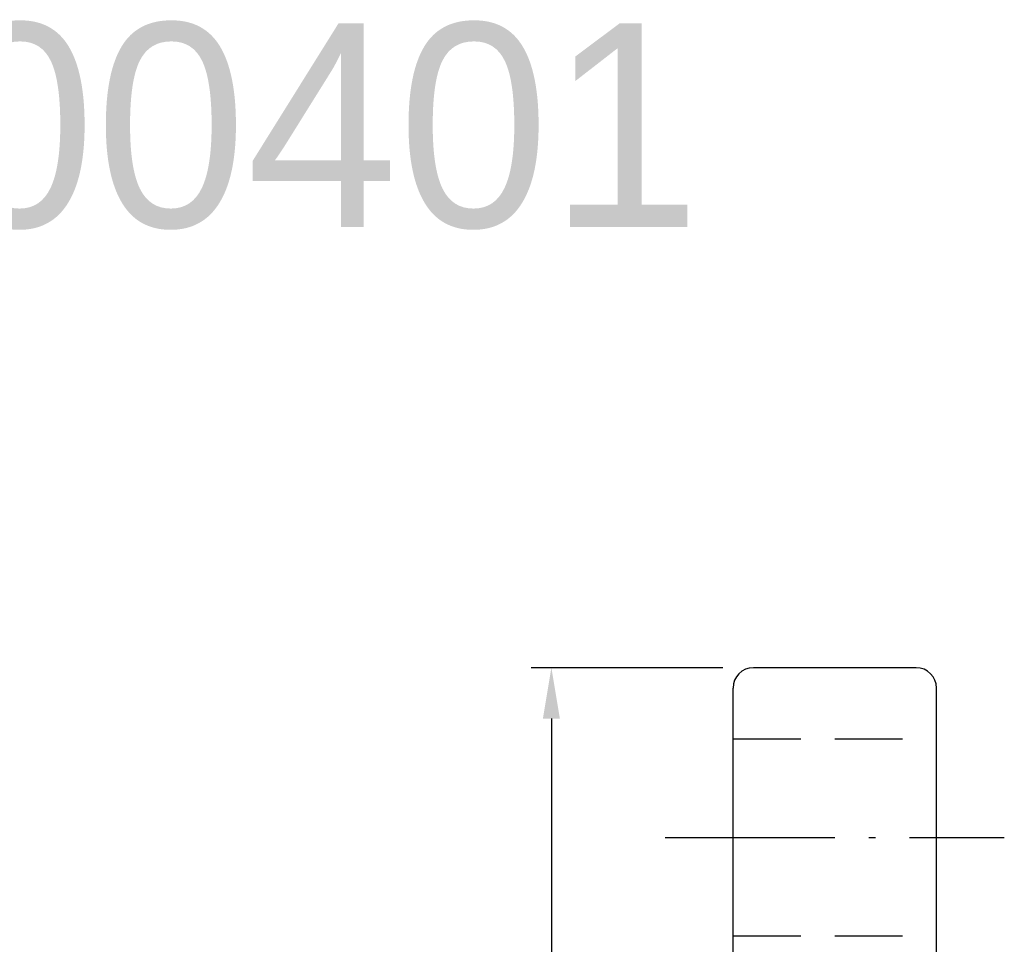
# Model space of a CAD drawing. Extents: x 11.3 to 65.1, y 22.5 to 57.2.
# Tile 47 of 47: x 38.2 to 52.7, y 43.5 to 57.2. Entities that reach past the tile are written whole.
import ezdxf

# ---------------------------------------------------------------- set-up
doc = ezdxf.new("R2010")
doc.units = 0
doc.header["$MEASUREMENT"] = 0
doc.linetypes.add('CL-5', pattern=[7.1, 5, -1, 0.1, -1])
doc.linetypes.add('HID-1', pattern=[1.5, 1, -0.5])
for name, color, linetype in [('CL', 1, 'CL-5'), ('DIM', 4, 'CONTINUOUS'), ('HID', 2, 'HID-1'), ('OUT', 3, 'CONTINUOUS')]:
    doc.layers.add(name, color=color, linetype=linetype)
doc.styles.add('CKSTANDARD', font='txt')
doc.styles.add('DIM-7', font='SIMPLEX.shx', dxfattribs={"width": 0.7, "bigfont": 'chineset.shx'})
doc.dimstyles.new('CNS', dxfattribs={"dimtxt": 3.5, "dimasz": 2.5, "dimexe": 1, "dimexo": 1.5, "dimgap": 0.09, "dimtad": 0, "dimdsep": 46, "dimtxsty": 'DIM-7', "dimcen": 0.09, "dimclrd": 1, "dimclre": 1, "dimclrt": 4, "dimadec": 0, "dimazin": 0, "dimtfac": 1, "dimtix": 1, "dimtmove": 2, "dimatfit": 3, "dimfxl": 1, "dimtvp": 0.971429, "dimtolj": 1, "dimarcsym": 0})

# ---------------------------------------------------------------- blocks, each defined once
blk = doc.blocks.new('*D1')
at = {"layer": 'DIM', "color": 7, "lineweight": -2, "transparency": 16777216}
for p, q in [((48.561, 47.604), (45.733, 47.604)), ((46.033, 46.854), (46.033, 28.354)), ((48.561, 27.604), (45.733, 27.604))]:
    blk.add_line(p, q, dxfattribs=at)
at = {"layer": 'DIM', "color": 7, "transparency": 16777216}
for points in [[(45.908, 46.854), (46.158, 46.854), (46.033, 47.604)], [(45.908, 28.354), (46.158, 28.354), (46.033, 27.604)]]:
    blk.add_solid(points, dxfattribs=at)
at = {"layer": 'DIM', "color": 7, "transparency": 16777216, "insert": (45.208, 37.604), "char_height": 1.05, "attachment_point": 5, "rotation": 90, "style": 'DIM-7'}
blk.add_mtext('\\A1;%%c20', dxfattribs=at)

msp = doc.modelspace()

# ---------------------------------------------------------------- linework, layer by layer
at = {"layer": 'CL', "color": 7, "ltscale": 0.5}
msp.add_line((47.711, 45.104), (52.711, 45.104), dxfattribs=at)
at = {"layer": 'HID', "color": 7}
for p, q in [((48.711, 46.554), (51.711, 46.554)), ((48.711, 43.654), (51.711, 43.654))]:
    msp.add_line(p, q, dxfattribs=at)
at = {"layer": 'OUT', "color": 7}
for p, q in [((51.411, 47.604), (49.011, 47.604)), ((48.711, 27.904), (48.711, 47.304)), ((51.711, 27.904), (51.711, 47.304))]:
    msp.add_line(p, q, dxfattribs=at)
for centre, start, end in [((49.011, 47.304), 90, 180), ((51.411, 47.304), 0, 90)]:
    msp.add_arc(centre, 0.3, start, end, dxfattribs=at)

# ---------------------------------------------------------------- texts
at = {"layer": 'DIM', "color": 0, "insert": (29.275, 57.099), "char_height": 3, "width": 67.74882, "attachment_point": 1, "style": 'CKSTANDARD'}
msp.add_mtext('SFK00401', dxfattribs=at)

# ---------------------------------------------------------------- dimensions: what is measured, and where the dimension line sits
at = {"layer": 'DIM', "color": 7}
dim = msp.add_linear_dim(base=(46.033, 27.604), p1=(49.011, 47.604), p2=(49.011, 27.604), angle=270, text='%%c<>', dimstyle='CNS', override={"dimscale": 0.3, "dimgap": 1, "dimtad": 1, "dimclrd": 7, "dimclre": 7, "dimclrt": 7, "dimtp": -0.005, "dimtm": -0.005, "dimtfac": 0.6, "dimtdec": 3, "dimtmove": 1}, dxfattribs=at)
dim.commit()
dim.dimension.update_dxf_attribs({"geometry": '*D1', "text_midpoint": (45.208, 37.604)})

doc.saveas('drawing.dxf')
